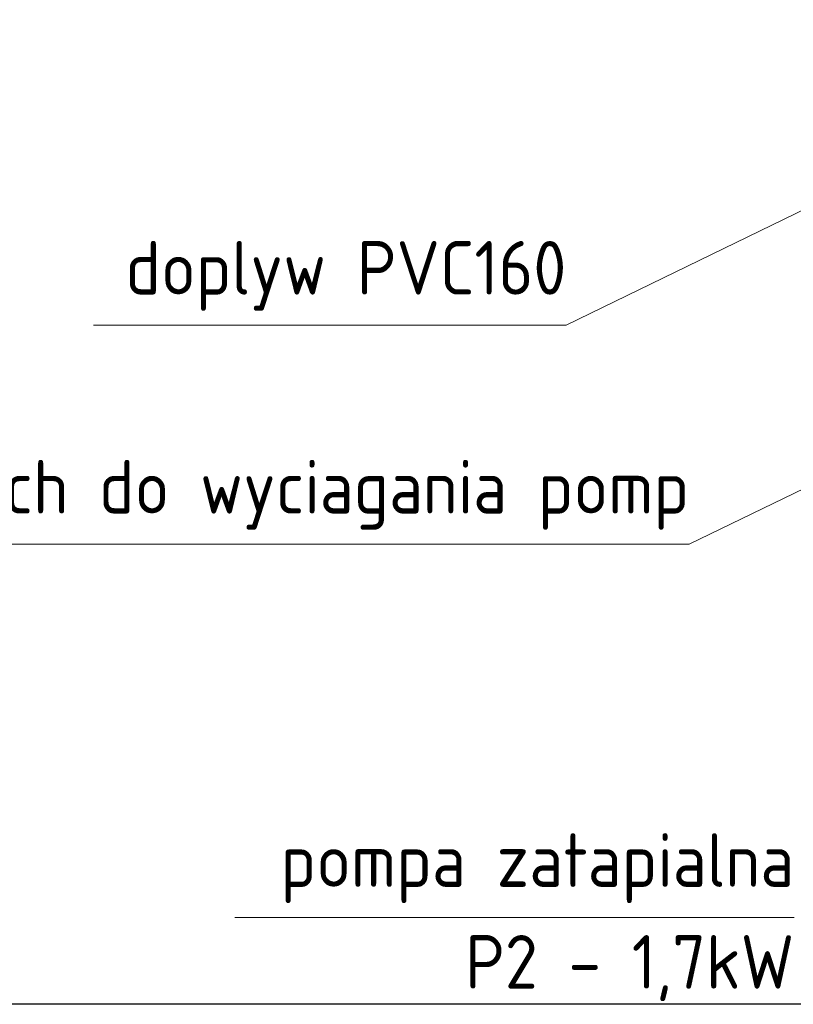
# Model space of a CAD drawing. Header units: millimetres. Extents: x 2060 to 2634, y 1467 to 1764.
# Tile 4 of 64: x 2476 to 2524, y 1573 to 1635. Entities that reach past the tile are written whole.
import ezdxf
from ezdxf.enums import TextEntityAlignment as Align

# ---------------------------------------------------------------- set-up
doc = ezdxf.new("R2010")
doc.units = ezdxf.units.MM
doc.styles.add('ACDINTS', font='isocp.shx', dxfattribs={"height": 1})
doc.styles.get("Standard").update_dxf_attribs({"font": 'arial.ttf'})
doc.dimstyles.new('Kopia Sebastian 1do30', dxfattribs={"dimtxt": 60, "dimasz": 75, "dimexe": 10, "dimexo": 50, "dimgap": 30, "dimtad": 1, "dimdec": 0, "dimtxsty": 'Standard', "dimcen": 2.5, "dimclrd": 256, "dimclre": 256, "dimclrt": 256, "dimadec": 0, "dimazin": 0, "dimtfac": 1, "dimtdec": 0, "dimtmove": 0, "dimatfit": 3, "dimfxl": 0, "dimlwd": -1, "dimlwe": -1, "dimarcsym": 0})

# ---------------------------------------------------------------- blocks, each defined once
blk = doc.blocks.new('*D20')
for p, q in [((2526.232, 1672.263), (2455.164, 1672.263)), ((2455.264, 1670.763), (2455.264, 1574.963)), ((2525.838, 1573.463), (2455.164, 1573.463))]:
    blk.add_line(p, q)
for points in [[(2455.514, 1670.763), (2455.014, 1670.763), (2455.264, 1672.263)], [(2455.014, 1574.963), (2455.514, 1574.963), (2455.264, 1573.463)]]:
    blk.add_solid(points)
at = {"layer": 'DEFPOINTS', "color": 0}
for p in [(2526.732, 1672.263), (2455.264, 1573.463), (2526.338, 1573.463)]:
    blk.add_point(p, dxfattribs=at)
at = {"insert": (2453.998, 1622.863), "char_height": 1.5, "attachment_point": 5, "rotation": 90}
blk.add_mtext('2600', dxfattribs=at)

msp = doc.modelspace()

# ---------------------------------------------------------------- linework, layer by layer
at = {"lineweight": 0}
for p, q in [((2510.018, 1615.611), (2525.023, 1622.909)), ((2480.684, 1615.611), (2510.018, 1615.611)), ((2517.649, 1602.019), (2532.655, 1609.316)), ((2463.91, 1602.019), (2517.649, 1602.019)), ((2489.453, 1578.85), (2524.167, 1578.85))]:
    msp.add_line(p, q, dxfattribs=at)

# ---------------------------------------------------------------- texts
at = {"lineweight": 0, "style": 'ACDINTS'}
for s, p in [('doplyw PVC160', (2510.018, 1617.511)), ('lancuch do wyciagania pomp', (2517.649, 1603.919)), ('pompa zatapialna', (2524.167, 1580.75)), ('P2 - 1,7kW', (2524.167, 1574.435))]:
    msp.add_text(s, height=3.325, dxfattribs=at).set_placement(p, align=Align.RIGHT)

# ---------------------------------------------------------------- dimensions: what is measured, and where the dimension line sits
dim = msp.add_linear_dim(base=(2455.264, 1573.463), p1=(2526.732, 1672.263), p2=(2526.338, 1573.463), angle=90, text='2600', dimstyle='Kopia Sebastian 1do30', override={"dimtxt": 1.5, "dimasz": 1.5, "dimexe": 0.1, "dimexo": 0.5, "dimgap": 0.5})
dim.commit()
dim.dimension.update_dxf_attribs({"geometry": '*D20', "text_midpoint": (2455.264, 1622.863), "dimtype": 160})

doc.saveas('drawing.dxf')
